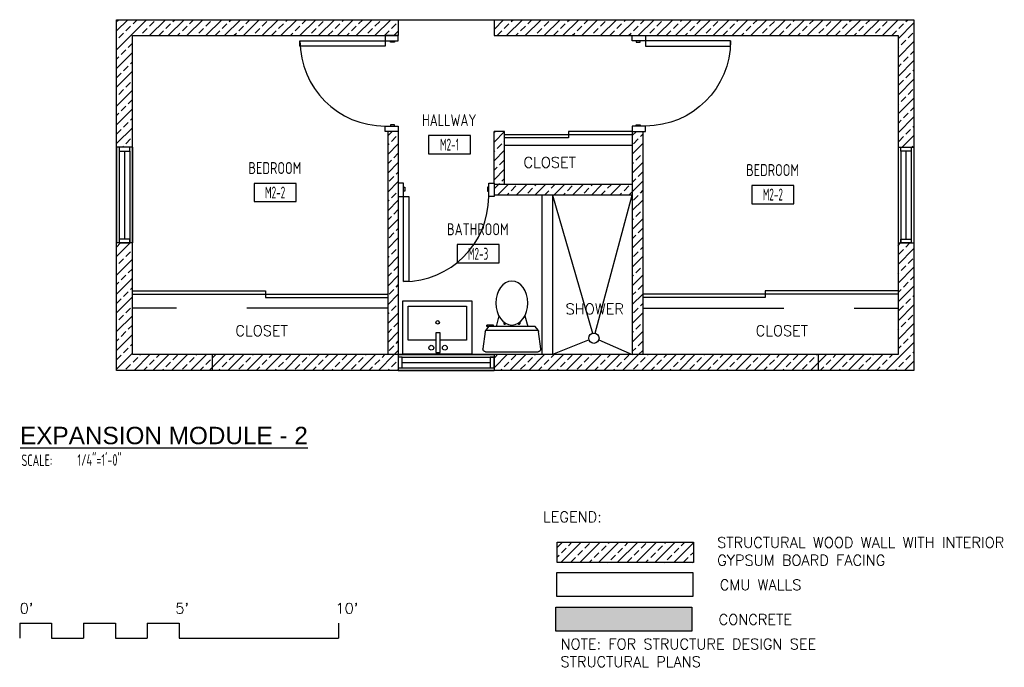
# Model space of a CAD drawing. Header units: inches. Extents: x 23373 to 33923, y 1540 to 5670.
# Tile 76 of 106: x 29119 to 29490, y 4800 to 5044. Entities that reach past the tile are written whole.
import ezdxf
from ezdxf.enums import TextEntityAlignment as Align

# ---------------------------------------------------------------- set-up
doc = ezdxf.new("R2010")
doc.units = ezdxf.units.IN
doc.header["$LTSCALE"] = 2
doc.header["$MEASUREMENT"] = 0
doc.linetypes.add('DASHED', pattern=[0.75, 0.5, -0.25])
doc.layers.get('0').update_dxf_attribs({"color": 8, "linetype": 'CONTINUOUS'})
doc.layers.get('Defpoints').update_dxf_attribs({"linetype": 'CONTINUOUS'})
for name, color, linetype in [('a-door', 8, 'CONTINUOUS'), ('FIXT', 8, 'CONTINUOUS'), ('G-SYMB', 1, 'CONTINUOUS'), ('Hatch-ExisWalls', 123, 'CONTINUOUS'), ('roof', 8, 'DASHED'), ('TEXT', 2, 'CONTINUOUS'), ('Walls', 1, 'CONTINUOUS'), ('Walls New', 4, 'CONTINUOUS')]:
    doc.layers.add(name, color=color, linetype=linetype)
doc.layers.add('DIM', color=4, linetype='CONTINUOUS', lineweight=13)
doc.styles.add('LAR', font='arial.ttf', dxfattribs={"height": 0.25})
doc.styles.add('MED', font='archstyl.shx', dxfattribs={"width": 0.8, "height": 0.125})
doc.styles.get("Standard").update_dxf_attribs({"font": 'simplex.shx'})
pattern_1 = [(45, (16.95358571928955, 2650.529798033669), (-3.535533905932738, 3.535533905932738), []), (45, (20.48911961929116, 2650.529798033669), (-3.535533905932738, 3.535533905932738), [2.5, -1.25])]

# ---------------------------------------------------------------- blocks, each defined once
blk = doc.blocks.new('*U65')
at = {"layer": 'a-door', "color": 2, "linetype": 'Continuous', "lineweight": -3}
for points in [[(2, 5), (4, 5), (4, 37), (2, 37)], [(2, 0), (0, 0), (0, 5), (2, 5)], [(34, 0), (36, 0), (36, 5), (34, 5)], [(2, 1.5), (2.5, 1.5), (2.5, 3), (2, 3)], [(34, 1.5), (33.5, 1.5), (33.5, 3), (34, 3)]]:
    blk.add_lwpolyline(points, close=True, dxfattribs=at)
at = {"layer": 'a-door', "color": 2, "linetype": 'Continuous', "lineweight": -3, "extrusion": (0, 0, -1)}
blk.add_arc((-2, 5), 32, 90, 180, dxfattribs=at)
blk = doc.blocks.new('A$C6F230B04')
at = {"ltscale": 48}
for p, q in [((0.9922372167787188, 26.61134470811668), (20.74702643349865, 26.61134470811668)), ((0.8245002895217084, 18.90848391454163), (3.967940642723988e-09, 25.48698509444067)), ((21.7392636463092, 25.48698509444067), (20.91476336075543, 18.90848391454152)), ((20.80346801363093, 18.63257102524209), (0.9541245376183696, 18.63257102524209)), ((2.04045035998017, 17.13257102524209), (1.03113153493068, 18.41411639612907)), ((3.977949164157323, 16.63257102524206), (1.477949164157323, 16.63257102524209)), ((19.69881329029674, 17.13257102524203), (2.04045035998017, 17.13257102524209)), ((5.956269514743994, 13.00324939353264), (4.903768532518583, 17.13257102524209)), ((15.78299413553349, 13.00324939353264), (16.8354951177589, 17.13257102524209)), ((20.70813211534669, 18.41411639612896), (19.69881329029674, 17.13257102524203))]:
    blk.add_line(p, q, dxfattribs=at)
for p, q in [((1.477949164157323, 17.13257102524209), (1.477949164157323, 16.63257102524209)), ((1.868855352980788, 17.13257102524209), (1.503820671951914, 17.13257102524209)), ((3.977949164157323, 17.13257102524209), (3.977949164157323, 16.63257102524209)), ((7.90369017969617, 15.45019969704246), (7.90369017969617, 16.08457497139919)), ((8.15369017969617, 16.33457497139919), (8.15369017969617, 16.33457497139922)), ((8.40369017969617, 15.8011839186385), (8.40369017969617, 16.08457497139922)), ((13.33557347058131, 15.8011839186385), (13.33557347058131, 16.08457497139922)), ((13.58557347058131, 16.33457497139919), (13.58557347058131, 16.33457497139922)), ((13.83557347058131, 15.45019969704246), (13.83557347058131, 16.08457497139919))]:
    blk.add_line(p, q)
for centre in [(8.15369017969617, 16.09396695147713), (13.58557347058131, 16.09396695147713)]:
    blk.add_circle(centre, 0.125)
for centre, radius, start, end in [((0.9922372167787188, 25.61134470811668), 1.000000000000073, 90, 187.1437757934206), ((20.74702643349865, 25.61134470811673), 1.000000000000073, 352.8562242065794, 90), ((1.816737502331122, 19.03284352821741), 0.9999999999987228, 187.1437757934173, 218.2232423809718), ((19.92252614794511, 19.03284352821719), 0.9999999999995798, 321.7767576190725, 352.8562242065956)]:
    blk.add_arc(centre, radius, start, end, dxfattribs=at)
for centre, start, end in [((8.15369017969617, 16.08457497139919), 90.00000000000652, 180), ((8.15369017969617, 16.08457497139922), 0, 90.00000000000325), ((13.58557347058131, 16.08457497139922), 89.99999999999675, 180), ((13.58557347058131, 16.08457497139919), 0, 89.99999999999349)]:
    blk.add_arc(centre, 0.25, start, end)
blk.add_ellipse((10.86963182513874, 8.247883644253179), major_axis=(0, 8.285400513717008), ratio=0.7241653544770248)
blk = doc.blocks.new('AINC-ROOMID')
at = {"layer": 'G-SYMB'}
blk.add_lwpolyline([(-0.2473152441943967, -0.3518933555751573), (0.2532671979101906, -0.3518933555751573), (0.2532671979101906, -0.1607061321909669), (-0.2473152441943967, -0.1607061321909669)], close=True, dxfattribs=at)
at = {"layer": 'G-SYMB', "color": 4, "linetype": 'Continuous', "style": 'MED', "oblique": -180, "text_generation_flag": 6}
for tag, p in [('%%UROOM-ID', (0, 0.2092985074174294)), ('%%USPAN', (0, 0))]:
    blk.add_attdef(tag, text='', height=0.125, rotation=180, dxfattribs=at).set_placement(p, align=Align.MIDDLE)
at = {"layer": 'G-SYMB', "color": 4, "linetype": 'Continuous', "style": 'MED', "text_generation_flag": 6, "width": 0.75}
blk.add_attdef('R-NUM', text='', height=0.125, rotation=180, dxfattribs=at).set_placement((0.002975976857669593, -0.2562997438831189), align=Align.MIDDLE)
blk = doc.blocks.new('AINC-TITLE')
at = {"layer": 'G-SYMB', "color": 4, "linetype": 'Continuous', "style": 'MED', "width": 0.75}
blk.add_text('SCALE:', height=0.125, dxfattribs=at).set_placement((-0.8802076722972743, -0.3073332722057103))
at = {"layer": 'G-SYMB', "color": 1, "linetype": 'Continuous', "style": 'LAR'}
blk.add_attdef('%%UDRAWING-TITLE', (-0.895149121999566, -0.07174532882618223), '', height=0.1875, dxfattribs=at)
at = {"layer": 'G-SYMB', "color": 4, "linetype": 'Continuous', "style": 'MED', "width": 0.75}
blk.add_attdef('SCALE', (-0.2765239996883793, -0.30362657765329), '', height=0.125, dxfattribs=at)

msp = doc.modelspace()

# ---------------------------------------------------------------- hatches: boundary and pattern name
at = {"layer": 'Hatch-ExisWalls'}
h = msp.add_hatch(dxfattribs=at)
h.set_pattern_fill('ANSI33', color=4, scale=20)
h.set_pattern_definition(pattern_1)
h.paths.add_polyline_path([(29161.95350465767, 5043.885218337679), (29155.95350465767, 5043.885218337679), (29155.95350465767, 5037.885218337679), (29161.95350465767, 5037.885218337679)])
h.paths.add_polyline_path([(29161.95350465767, 5037.885218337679), (29155.95350465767, 5037.885218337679), (29155.95350465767, 4995.885218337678), (29161.95350465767, 4995.885218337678)])
h.paths.add_polyline_path([(29161.95350465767, 4959.885218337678), (29155.95350465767, 4959.885218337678), (29155.95350465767, 4917.88521833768), (29161.95350465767, 4917.885218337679)])
h.paths.add_polyline_path([(29161.95350465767, 4917.885218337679), (29155.95350465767, 4917.88521833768), (29155.95350465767, 4911.885218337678), (29161.95350465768, 4911.885218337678)])
h.paths.add_polyline_path([(29191.95350907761, 4917.885218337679), (29161.95350465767, 4917.885218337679), (29161.95350465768, 4911.885218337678), (29191.9535092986, 4911.885218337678)])
h.paths.add_polyline_path([(29261.95350465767, 4917.885218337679), (29191.95350907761, 4917.885218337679), (29191.9535092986, 4911.885218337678), (29261.95350465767, 4911.885218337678)])
h.paths.add_polyline_path([(29419.95350465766, 4917.885218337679), (29297.95350465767, 4917.885218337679), (29297.95350465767, 4911.885218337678), (29419.95350465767, 4911.885218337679)])
h.paths.add_polyline_path([(29449.95350465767, 4917.885218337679), (29419.95350465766, 4917.885218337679), (29419.95350465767, 4911.885218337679), (29449.95350465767, 4911.885218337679)])
h.paths.add_polyline_path([(29455.95350465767, 4917.885218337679), (29449.95350465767, 4917.885218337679), (29449.95350465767, 4911.885218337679), (29455.95350465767, 4911.885218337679)])
h.paths.add_polyline_path([(29455.95350465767, 4959.885218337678), (29449.95350465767, 4959.885218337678), (29449.95350465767, 4917.885218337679), (29455.95350465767, 4917.885218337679)])
h.paths.add_polyline_path([(29455.95350465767, 5037.885218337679), (29449.95350465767, 5037.885218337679), (29449.95350465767, 4995.885218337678), (29455.95350465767, 4995.885218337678)])
h.paths.add_polyline_path([(29455.95350465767, 5043.885218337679), (29449.95350465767, 5043.885218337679), (29449.95350465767, 5037.885218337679), (29455.95350465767, 5037.885218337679)])
h.paths.add_polyline_path([(29449.95350465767, 5043.885218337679), (29419.95350465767, 5043.885218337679), (29419.95350465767, 5037.885218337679), (29449.95350465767, 5037.885218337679)])
h.paths.add_polyline_path([(29419.95350465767, 5043.88521833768), (29297.95350465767, 5043.88521833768), (29297.95350465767, 5037.885218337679), (29419.95350465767, 5037.885218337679)])
h = msp.add_hatch(dxfattribs=at)
h.set_pattern_fill('ANSI33', color=4, scale=20)
h.set_pattern_definition(pattern_1)
h.paths.add_polyline_path([(29191.95350465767, 5043.88521833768), (29161.95350465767, 5043.885218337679), (29161.95350465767, 5037.885218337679), (29191.95350465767, 5037.885218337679)])
h.paths.add_polyline_path([(29261.95350465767, 5043.88521833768), (29191.95350465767, 5043.88521833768), (29191.95350465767, 5037.885218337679), (29261.95350465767, 5037.885218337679)])
h = msp.add_hatch(dxfattribs=at)
h.set_pattern_fill('ANSI33', color=4, scale=20)
h.set_pattern_definition(pattern_1)
h.paths.add_polyline_path([(29261.95350465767, 5001.885218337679), (29257.95350465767, 5001.885218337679), (29257.95350465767, 4917.885218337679), (29261.95350465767, 4917.885218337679)])
h.paths.add_polyline_path([(29353.95350465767, 5001.885218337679), (29349.95350465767, 5001.885218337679), (29349.95350465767, 4917.885218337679), (29353.95350465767, 4917.885218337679)])
h.paths.add_polyline_path([(29349.95350465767, 4981.885218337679), (29297.95350465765, 4981.885218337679), (29297.95350465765, 4977.885218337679), (29349.95350465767, 4977.885218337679)])
h.paths.add_polyline_path([(29301.95350465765, 5001.885218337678), (29297.95350465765, 5001.885218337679), (29297.95350465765, 4982.385218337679), (29297.95350465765, 4981.885218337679), (29301.95350465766, 4981.885218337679)])
h = msp.add_hatch(dxfattribs=at)
h.set_pattern_fill('ANSI33', color=4, scale=20)
h.set_pattern_definition([(45, (24.3325690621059, 2679.613693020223), (-3.535533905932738, 3.535533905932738), []), (45, (27.86810296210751, 2679.613693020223), (-3.535533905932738, 3.535533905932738), [2.5, -1.25])])
h.paths.add_polyline_path([(29372.95404187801, 4839.644945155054), (29372.95404187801, 4847.325217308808), (29321.7694861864, 4847.32521730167), (29321.7694861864, 4839.644945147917)])
h = msp.add_hatch(color=0, dxfattribs=at)
h.dxf.hatch_style = 1
h.paths.add_polyline_path([(29372.37666384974, 4822.888001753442), (29321.17445761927, 4822.888001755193), (29321.17445761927, 4813.930733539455), (29372.37666384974, 4813.930733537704)])

# ---------------------------------------------------------------- linework, layer by layer
at = {"color": 1}
for p, q in [((29261.95350465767, 5043.885218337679), (29297.95350465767, 5043.88521833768)), ((29315.95350465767, 4977.885218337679), (29315.95350465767, 4917.885218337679)), ((29319.95350465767, 4977.885218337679), (29319.95350465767, 4917.885218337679)), ((29319.95350465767, 4977.885218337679), (29335.0269085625, 4925.924903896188)), ((29336.04315795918, 4925.920195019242), (29349.95350465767, 4977.885218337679)), ((29333.70347975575, 4923.432925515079), (29319.95350465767, 4917.885218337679)), ((29337.35621117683, 4923.453173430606), (29349.95350465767, 4917.961721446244)), ((29119.49711449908, 4816.85605473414), (29119.49711449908, 4811.261167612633)), ((29119.49711449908, 4816.85605473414), (29131.49711449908, 4816.85605473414)), ((29131.49711449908, 4816.85605473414), (29131.49711449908, 4811.261167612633)), ((29143.49711449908, 4816.85605473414), (29143.49711449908, 4811.261167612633)), ((29143.49711449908, 4816.85605473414), (29155.49711449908, 4816.85605473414)), ((29155.49711449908, 4816.85605473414), (29155.49711449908, 4811.261167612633)), ((29167.49711449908, 4816.85605473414), (29167.49711449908, 4811.261167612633)), ((29167.49711449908, 4816.85605473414), (29179.49711449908, 4816.85605473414)), ((29179.49711449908, 4816.85605473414), (29179.49711449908, 4811.261167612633)), ((29239.49711449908, 4816.85605473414), (29239.49711449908, 4811.261167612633)), ((29131.49711449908, 4811.261167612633), (29143.49711449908, 4811.261167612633)), ((29155.49711449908, 4811.261167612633), (29167.49711449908, 4811.261167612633)), ((29179.49711449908, 4811.261167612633), (29239.49711449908, 4811.261167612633))]:
    msp.add_line(p, q, dxfattribs=at)
msp.add_circle((29335.52641326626, 4924.062219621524), 1.928496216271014, dxfattribs=at)
at = {"layer": 'a-door', "color": 2, "linetype": 'Continuous', "lineweight": -3}
for p, q in [((29349.95350465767, 5001.885218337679), (29325.95350465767, 5001.885218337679)), ((29325.95350465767, 5001.885218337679), (29325.95350465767, 4999.385218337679)), ((29349.95350465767, 5000.635218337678), (29301.95350465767, 5000.635218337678)), ((29325.95350465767, 4999.385218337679), (29301.95350465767, 4999.385218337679)), ((29161.95350465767, 4941.885218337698), (29211.95350465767, 4941.885218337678)), ((29211.95350465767, 4941.885218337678), (29211.95350465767, 4939.385218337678)), ((29449.95350465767, 4941.885218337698), (29399.95350465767, 4941.885218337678)), ((29399.95350465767, 4941.885218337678), (29399.95350465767, 4939.385218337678)), ((29161.95350465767, 4940.635218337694), (29257.95350465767, 4940.635218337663)), ((29211.95350465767, 4939.385218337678), (29257.95350465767, 4939.385218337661)), ((29449.95350465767, 4940.635218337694), (29353.95350465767, 4940.635218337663)), ((29399.95350465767, 4939.385218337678), (29353.95350465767, 4939.385218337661))]:
    msp.add_line(p, q, dxfattribs=at)
at = {"layer": 'a-door'}
for p, q in [((29155.95350465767, 4995.885218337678), (29155.95350598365, 4959.885218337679)), ((29156.95350465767, 4994.385218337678), (29156.95350465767, 4959.885220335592)), ((29158.95350465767, 4994.385218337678), (29158.95350465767, 4961.385220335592)), ((29160.95350465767, 4994.385218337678), (29160.95350465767, 4959.885220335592)), ((29161.95350465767, 4995.885218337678), (29161.95350465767, 4959.885218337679)), ((29449.95350465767, 4995.885218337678), (29449.95350465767, 4959.885218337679)), ((29450.95350465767, 4994.385218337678), (29450.95350465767, 4959.885220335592)), ((29452.95350465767, 4994.385218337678), (29452.95350465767, 4961.385220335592)), ((29454.95350465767, 4994.385218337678), (29454.95350465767, 4959.885220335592)), ((29455.95350465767, 4995.885218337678), (29455.95350333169, 4959.885218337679)), ((29261.95350465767, 4917.885217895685), (29297.95350465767, 4917.885217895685)), ((29263.45350465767, 4916.885217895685), (29297.95350265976, 4916.885217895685)), ((29263.45350465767, 4914.885217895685), (29296.45350265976, 4914.885217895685)), ((29263.45350465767, 4912.885217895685), (29297.95350265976, 4912.885217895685)), ((29261.95350465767, 4911.885217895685), (29297.95350465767, 4911.885219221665))]:
    msp.add_line(p, q, dxfattribs=at)
for points in [[(29156.95350465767, 4995.885218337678), (29156.95350465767, 4994.385218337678), (29160.95350465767, 4994.385218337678), (29160.95350465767, 4995.885218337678)], [(29454.95350465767, 4995.885218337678), (29454.95350465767, 4994.385218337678), (29450.95350465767, 4994.385218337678), (29450.95350465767, 4995.885218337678)], [(29156.95350465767, 4961.385220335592), (29156.95350465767, 4959.885220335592), (29160.95350465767, 4959.885220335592), (29160.95350465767, 4961.385220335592)], [(29454.95350465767, 4961.385220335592), (29454.95350465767, 4959.885220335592), (29450.95350465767, 4959.885220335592), (29450.95350465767, 4961.385220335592)], [(29261.95350465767, 4912.885217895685), (29263.45350465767, 4912.885217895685), (29263.45350465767, 4916.885217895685), (29261.95350465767, 4916.885217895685)], [(29296.45350265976, 4912.885217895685), (29297.95350265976, 4912.885217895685), (29297.95350265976, 4916.885217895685), (29296.45350265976, 4916.885217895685)]]:
    msp.add_lwpolyline(points, close=True, dxfattribs=at)
at = {"layer": 'Defpoints', "color": 1}
msp.add_line((29119.49711449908, 4816.85605473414), (29119.49711449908, 4811.261167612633), dxfattribs=at)
at = {"layer": 'FIXT'}
for p, q in [((29263.623507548, 4938.120048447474), (29289.623507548, 4938.120048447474)), ((29263.623507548, 4918.120048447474), (29263.623507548, 4938.120048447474)), ((29289.623507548, 4938.120048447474), (29289.623507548, 4918.120048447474)), ((29265.623507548, 4936.120048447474), (29287.623507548, 4936.120048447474)), ((29265.623507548, 4923.366074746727), (29265.623507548, 4936.120048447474)), ((29287.623507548, 4936.120048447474), (29287.623507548, 4923.366074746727)), ((29276.07723962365, 4923.366074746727), (29265.623507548, 4923.366074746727)), ((29276.07723962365, 4926.150002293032), (29276.07723962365, 4918.709459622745)), ((29277.67931483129, 4926.150002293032), (29276.07723962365, 4926.150002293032)), ((29277.67931483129, 4918.709459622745), (29277.67931483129, 4926.150002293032)), ((29287.623507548, 4923.366074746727), (29277.67931483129, 4923.366074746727)), ((29289.623507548, 4918.120048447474), (29263.623507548, 4918.120048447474)), ((29276.07723962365, 4918.709459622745), (29277.67931483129, 4918.709459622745))]:
    msp.add_line(p, q, dxfattribs=at)
for centre, radius in [((29276.7638325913, 4930.041963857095), 0.6865929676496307), ((29274.36075720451, 4920.483784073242), 0.9154448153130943), ((29279.45298214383, 4920.483784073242), 0.9154448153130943)]:
    msp.add_circle(centre, radius, dxfattribs=at)
at = {"layer": 'roof', "ltscale": 53}
for p, q in [((29301.95350465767, 4996.640157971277), (29349.95350465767, 4996.640157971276)), ((29257.95350465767, 4935.390157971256), (29161.95350465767, 4935.390157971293)), ((29353.95350465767, 4935.390157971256), (29449.95350465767, 4935.390157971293))]:
    msp.add_line(p, q, dxfattribs=at)
at = {"layer": 'Walls'}
for p, q in [((29155.95350465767, 5043.885218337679), (29261.95350465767, 5043.88521833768)), ((29155.95350465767, 4911.885218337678), (29155.95350465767, 5043.885218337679)), ((29261.95350465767, 5043.885218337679), (29261.95350465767, 5037.885218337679)), ((29297.95350465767, 5043.88521833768), (29455.95350465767, 5043.885218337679)), ((29297.95350465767, 5043.885218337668), (29297.95350465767, 5037.885218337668)), ((29455.95350465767, 5043.885218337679), (29455.95350465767, 4911.885218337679)), ((29161.95350465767, 5037.885218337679), (29261.95350465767, 5037.885218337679)), ((29161.95350465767, 4917.885218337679), (29161.95350465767, 5037.885218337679)), ((29297.95350465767, 5037.885218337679), (29449.95350465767, 5037.885218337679)), ((29449.95350465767, 5037.885218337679), (29449.95350465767, 4917.885218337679)), ((29257.95350465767, 5001.885218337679), (29257.95350465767, 4917.885218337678)), ((29261.95350465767, 5001.885218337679), (29261.95350465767, 4917.885218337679)), ((29297.95350465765, 4982.385218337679), (29297.95350465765, 5001.885218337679)), ((29301.95350465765, 5001.885218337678), (29297.95350465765, 5001.885218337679)), ((29301.95350465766, 4981.885218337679), (29301.95350465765, 5001.885218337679)), ((29349.95350465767, 5001.885218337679), (29349.95350465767, 4917.885218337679)), ((29353.95350465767, 5001.885218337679), (29353.95350465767, 4917.885218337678)), ((29161.95350465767, 4995.885218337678), (29155.95350465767, 4995.885218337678)), ((29449.95350465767, 4995.885218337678), (29455.95350465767, 4995.885218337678)), ((29349.95350465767, 4981.885218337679), (29297.95350465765, 4981.885218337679)), ((29297.95350465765, 4981.885218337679), (29297.95350465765, 4977.885218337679)), ((29349.95350465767, 4977.885218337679), (29297.95350465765, 4977.885218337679)), ((29161.95350465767, 4959.885218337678), (29155.95350598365, 4959.885218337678)), ((29449.95350465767, 4959.885218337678), (29455.95350333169, 4959.885218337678)), ((29449.95350465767, 4917.885218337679), (29161.95350465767, 4917.885218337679)), ((29191.95350907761, 4917.885218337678), (29191.9535092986, 4911.885218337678)), ((29261.95350465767, 4917.885217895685), (29261.95350465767, 4911.885217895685)), ((29297.95350465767, 4917.885217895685), (29297.95350465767, 4911.885219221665)), ((29419.95350465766, 4917.885218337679), (29419.95350465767, 4911.885218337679)), ((29455.95350465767, 4911.885218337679), (29155.95350465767, 4911.885218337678))]:
    msp.add_line(p, q, dxfattribs=at)
at = {"layer": 'Walls New'}
msp.add_lwpolyline([(29372.95404187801, 4847.325217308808), (29372.95404187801, 4839.644945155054), (29321.7694861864, 4839.644945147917), (29321.7694861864, 4847.32521730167)], close=True, dxfattribs=at)
at = {"layer": 'Walls New', "color": 5}
for points in [[(29321.61680582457, 4835.928455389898), (29372.81901205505, 4835.928455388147), (29372.81901205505, 4826.971187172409), (29321.61680582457, 4826.97118717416)], [(29321.17445761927, 4822.888001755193), (29372.37666384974, 4822.888001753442), (29372.37666384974, 4813.930733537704), (29321.17445761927, 4813.930733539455)]]:
    msp.add_lwpolyline(points, close=True, dxfattribs=at)

# ---------------------------------------------------------------- block references
ref = msp.add_blockref('AINC-ROOMID', (29281.11721439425, 5006.101602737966), dxfattribs=dict(xscale=-31.40809428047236, yscale=-35.94597718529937, zscale=31.40809428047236, rotation=180))
ref.add_attrib('%%USPAN', 'HALLWAY', dxfattribs={"layer": 'G-SYMB', "color": 4, "linetype": 'Continuous', "height": 4.493247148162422, "rotation": 180, "style": 'MED', "text_generation_flag": 6, "width": 0.8737582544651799}).set_placement((29281.11721439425, 5006.101602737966), align=Align.MIDDLE)
ref.add_attrib('R-NUM', 'M2-1', dxfattribs={"layer": 'G-SYMB', "color": 4, "linetype": 'Continuous', "height": 4.493247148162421, "rotation": 180, "style": 'MED', "text_generation_flag": 6, "width": 0.6553186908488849}).set_placement((29281.21068415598, 4996.888657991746), align=Align.MIDDLE)
ref = msp.add_blockref('AINC-ROOMID', (29215.51745857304, 4988.097807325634), dxfattribs=dict(xscale=-31.40809428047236, yscale=-35.94597718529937, zscale=31.40809428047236, rotation=180))
ref.add_attrib('%%USPAN', 'BEDROOM', dxfattribs={"layer": 'G-SYMB', "color": 4, "linetype": 'Continuous', "height": 4.493247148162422, "rotation": 180, "style": 'MED', "text_generation_flag": 6, "width": 0.8737582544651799}).set_placement((29215.51745857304, 4988.097807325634), align=Align.MIDDLE)
ref.add_attrib('R-NUM', 'M2-2', dxfattribs={"layer": 'G-SYMB', "color": 4, "linetype": 'Continuous', "height": 4.493247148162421, "rotation": 180, "style": 'MED', "text_generation_flag": 6, "width": 0.6553186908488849}).set_placement((29215.61092833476, 4978.884862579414), align=Align.MIDDLE)
ref = msp.add_blockref('AINC-ROOMID', (29402.77604542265, 4987.329693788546), dxfattribs=dict(xscale=-31.40809428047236, yscale=-35.94597718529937, zscale=31.40809428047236, rotation=180))
ref.add_attrib('%%USPAN', 'BEDROOM', dxfattribs={"layer": 'G-SYMB', "color": 4, "linetype": 'Continuous', "height": 4.493247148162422, "rotation": 180, "style": 'MED', "text_generation_flag": 6, "width": 0.8737582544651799}).set_placement((29402.77604542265, 4987.329693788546), align=Align.MIDDLE)
ref.add_attrib('R-NUM', 'M2-2', dxfattribs={"layer": 'G-SYMB', "color": 4, "linetype": 'Continuous', "height": 4.493247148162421, "rotation": 180, "style": 'MED', "text_generation_flag": 6, "width": 0.6553186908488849}).set_placement((29402.86951518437, 4978.116749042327), align=Align.MIDDLE)
ref = msp.add_blockref('AINC-ROOMID', (29291.87636397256, 4965.054748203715), dxfattribs=dict(xscale=-31.40809428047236, yscale=-35.94597718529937, zscale=31.40809428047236, rotation=180))
ref.add_attrib('%%USPAN', 'BATHROOM', dxfattribs={"layer": 'G-SYMB', "color": 4, "linetype": 'Continuous', "height": 4.493247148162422, "rotation": 180, "style": 'MED', "text_generation_flag": 6, "width": 0.8737582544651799}).set_placement((29291.87636397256, 4965.054748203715), align=Align.MIDDLE)
ref.add_attrib('R-NUM', 'M2-3', dxfattribs={"layer": 'G-SYMB', "color": 4, "linetype": 'Continuous', "height": 4.493247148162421, "rotation": 180, "style": 'MED', "text_generation_flag": 6, "width": 0.6553186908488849}).set_placement((29291.96983373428, 4955.841803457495), align=Align.MIDDLE)
at = {"layer": 'a-door', "color": 2, "linetype": 'Continuous', "lineweight": -3, "xscale": -1}
for p, rotation in [((29261.95350465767, 5037.885218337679), 89.99999999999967), ((29261.95350465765, 4982.385218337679), 180)]:
    msp.add_blockref('*U65', p, dxfattribs=dict(at, rotation=rotation))
at = {"layer": 'a-door', "color": 2, "linetype": 'Continuous', "lineweight": -3, "rotation": 270.0000000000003}
msp.add_blockref('*U65', (29349.95350465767, 5037.885218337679), dxfattribs=at)
at = {"layer": 'DIM', "xscale": 34.92963946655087, "yscale": 34.92963946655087, "zscale": 34.92963946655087}
msp.add_blockref('AINC-TITLE', (29150.89852962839, 4886.703816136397), dxfattribs=at).add_auto_attribs({'%%UDRAWING-TITLE': '%%UEXPANSION MODULE - 2', 'SCALE': '1/4"=1\'-0"'})
at = {"layer": 'FIXT', "xscale": -1, "rotation": 180}
msp.add_blockref('A$C6F230B04', (29293.79935030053, 4945.552454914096), dxfattribs=at)

# ---------------------------------------------------------------- texts
at = {"layer": 'TEXT', "color": 2, "char_height": 4.000692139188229, "width": 137.2542559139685, "attachment_point": 1}
for s, insert in [('{\\Fromans|c0;CLOSET}', (29309.04693524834, 4992.205496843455)), ('{\\Fromans|c0;SHOWER}', (29324.88411035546, 4937.082363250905)), ('{\\Fromans|c0;CLOSET}', (29200.64919738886, 4928.874296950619)), ('{\\Fromans|c0;CLOSET}', (29396.401627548, 4928.874296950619)), ('{\\Fromans|c0;LEGEND:}', (29316.36918355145, 4858.864677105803)), ('{\\Fromans|c0;STRUCTURAL WOOD WALL WITH INTERIOR\\PGYPSUM BOARD FACING}', (29381.92055955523, 4849.226393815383)), ('{\\Fromans|c0;CMU WALLS}', (29382.90035075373, 4833.305985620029)), ("{\\Fromans|c0;0'}", (29119.49711449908, 4824.460655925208)), ("{\\Fromans|c0;5'}", (29178.06879292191, 4824.460655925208)), ("{\\Fromans|c0;10'}", (29238.31822490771, 4824.460655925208)), ('{\\Fromans|c0;CONCRETE}', (29382.45800254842, 4820.265531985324)), ('{\\Fromans|c0;NOTE: FOR STRUCTURE DESIGN SEE STRUCTURAL PLANS}', (29322.98587909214, 4811.015411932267))]:
    msp.add_mtext(s, dxfattribs=dict(at, insert=insert))

doc.saveas('drawing.dxf')
